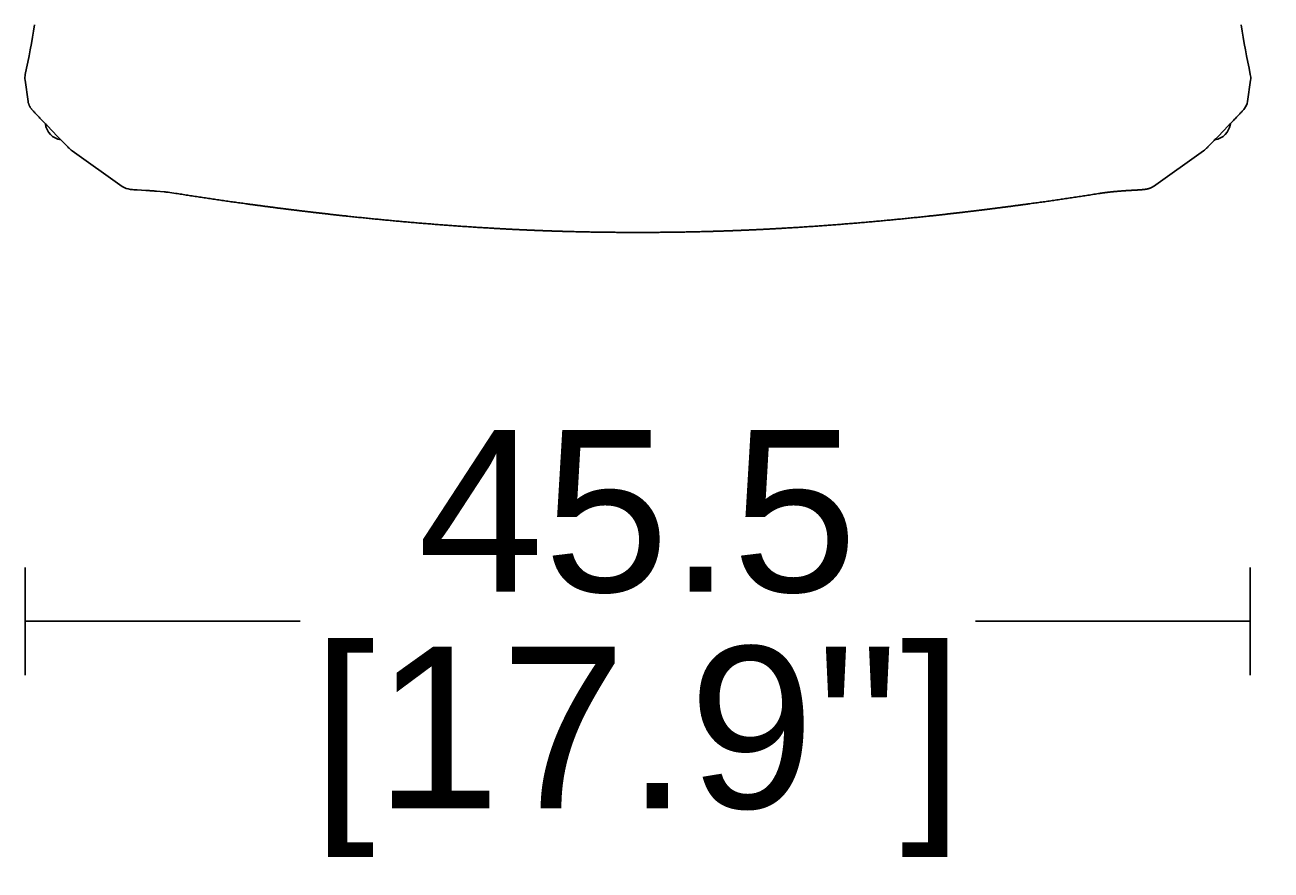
# Model space of a CAD drawing. Header units: centimetres. Extents: x 10400 to 15023, y -8038 to -5428.
# Tile 17 of 20: x 14268 to 14730, y -7977 to -7663. Entities that reach past the tile are written whole.
import ezdxf

# ---------------------------------------------------------------- set-up
doc = ezdxf.new("R2010")
doc.units = ezdxf.units.CM
doc.layers.add('CC-DIMENSION', color=251, linetype='Continuous')
doc.layers.add('Livello 1', color=250, linetype='Continuous')
doc.styles.add('Cassina', font='arial.ttf')
doc.dimstyles.new('ABACO custom interiors_ass', dxfattribs={"dimtxt": 3, "dimasz": 1, "dimexe": 1, "dimexo": 2, "dimgap": 0.5, "dimtad": 0, "dimdec": 1, "dimlfac": 0.1, "dimzin": 0, "dimdsep": 46, "dimtxsty": 'Cassina', "dimblk": 'NONE', "dimcen": 1, "dimclrd": 256, "dimclre": 256, "dimclrt": 7, "dimadec": 0, "dimazin": 0, "dimtfac": 1, "dimtdec": 1, "dimtofl": 0, "dimtmove": 1, "dimatfit": 2, "dimldrblk": 'OBLIQUE', "dimfxl": 1, "dimfxlon": 1, "dimtolj": 1, "dimtzin": 0, "dimarcsym": 1})

# ---------------------------------------------------------------- blocks, each defined once
blk = doc.blocks.new('*D396')
at = {"layer": 'CC-DIMENSION', "lineweight": -2, "transparency": 16777216}
for p, q in [((14910.75, -7270.36), (14950.75, -7270.36)), ((14930.75, -7270.36), (14930.75, -7380.06)), ((14930.75, -7740.34), (14930.75, -7630.65)), ((14910.75, -7740.34), (14950.75, -7740.34))]:
    blk.add_line(p, q, dxfattribs=at)
at = {"layer": 'Defpoints', "color": 0, "transparency": 16777216}
for p in [(14495, -7270.36), (14930.75, -7270.36), (14495.35, -7740.34)]:
    blk.add_point(p, dxfattribs=at)
at = {"layer": 'CC-DIMENSION', "color": 7, "transparency": 16777216, "char_height": 60, "attachment_point": 5, "rotation": 90, "style": 'Cassina'}
for s, insert in [("\\A1;[18.5'']", (14979.2, -7505.35)), ('\\A1;47.0', (14890.11, -7505.35))]:
    blk.add_mtext(s, dxfattribs=dict(at, insert=insert))
blk = doc.blocks.new('_None')
blk = doc.blocks.new('_Oblique')
at = {"color": 0, "linetype": 'ByBlock', "lineweight": -2}
blk.add_line((-0.5, -0.5), (0.5, 0.5), dxfattribs=at)
blk = doc.blocks.new('*D399')
at = {"layer": 'CC-DIMENSION', "lineweight": -2, "transparency": 16777216}
for p, q in [((14267.96, -7864.64), (14267.96, -7904.64)), ((14722.63, -7864.64), (14722.63, -7904.64)), ((14267.96, -7884.64), (14370, -7884.64)), ((14722.63, -7884.64), (14620.59, -7884.64))]:
    blk.add_line(p, q, dxfattribs=at)
at = {"layer": 'Defpoints', "color": 0, "transparency": 16777216}
for p in [(14267.96, -7683.85), (14722.63, -7681.68), (14722.63, -7884.64)]:
    blk.add_point(p, dxfattribs=at)
at = {"layer": 'CC-DIMENSION', "color": 7, "transparency": 16777216, "char_height": 60, "attachment_point": 5, "style": 'Cassina'}
for s, insert in [('\\A1;45.5', (14495.3, -7844.13)), ("\\A1;[17.9'']", (14495.3, -7933.09))]:
    blk.add_mtext(s, dxfattribs=dict(at, insert=insert))

msp = doc.modelspace()

# ---------------------------------------------------------------- linework, layer by layer
at = {"layer": 'Livello 1'}
for p, q in [((14269.09, -7691.73), (14267.96, -7683.85)), ((14722.73, -7683.85), (14721.61, -7691.73)), ((14304.04, -7723.24), (14285.48, -7710.1)), ((14705.21, -7710.1), (14686.65, -7723.24))]:
    msp.add_line(p, q, dxfattribs=at)
for points in [[(14267.96, -7683.85, -0.089194), (14268.06, -7681.68, 0.014017), (14271.49, -7663.32)], [(14719.2, -7663.32, 0.014017), (14722.63, -7681.68, -0.089196), (14722.73, -7683.85)], [(14285.48, -7710.1, -0.038135), (14284, -7708.77, -0.002117), (14283.22, -7707.99, -0.001201), (14282.26, -7707.02, -0.000813), (14281.17, -7705.91, -0.000623), (14279.97, -7704.68), (14276.12, -7700.69, -0.000561), (14274.87, -7699.39, -0.000686), (14273.71, -7698.17, -0.00093), (14272.66, -7697.07, -0.001436), (14271.77, -7696.12, -0.002696), (14271.06, -7695.35), (14270.52, -7694.74), (14270.37, -7694.57), (14270.29, -7694.47), (14270.21, -7694.36), (14270.11, -7694.23), (14269.99, -7694.07), (14269.91, -7693.94), (14269.82, -7693.8), (14269.73, -7693.64), (14269.64, -7693.48), (14269.59, -7693.37), (14269.53, -7693.25), (14269.48, -7693.14), (14269.43, -7693.02), (14269.39, -7692.9), (14269.34, -7692.78), (14269.3, -7692.66), (14269.26, -7692.54), (14269.22, -7692.37), (14269.17, -7692.2), (14269.15, -7692.09), (14269.13, -7691.98), (14269.11, -7691.87), (14269.09, -7691.75)], [(14721.61, -7691.73, -0.131348), (14720.47, -7694.38), (14720.18, -7694.74, -0.008149), (14719.63, -7695.35, -0.002696), (14718.92, -7696.12, -0.001436), (14718.03, -7697.07, -0.00093), (14716.98, -7698.17, -0.000686), (14715.82, -7699.39, -0.000561), (14714.57, -7700.69), (14710.72, -7704.68, -0.000623), (14709.52, -7705.91, -0.000813), (14708.43, -7707.02, -0.001201), (14707.48, -7707.99, -0.002117), (14706.69, -7708.77, -0.038138), (14705.21, -7710.1)], [(14323.89, -7725.85, 0.009477), (14321.02, -7725.45, 0.003773), (14319.58, -7725.29), (14316.75, -7725.03, 0.002229), (14315.38, -7724.92, 0.001743), (14314.07, -7724.83, 0.001227), (14312.83, -7724.76), (14309.58, -7724.57, -0.002578), (14308.68, -7724.51, -0.005204), (14307.86, -7724.44, -0.010894), (14307.07, -7724.35, -0.125067), (14304.04, -7723.25)]]:
    msp.add_lwpolyline(points, format="xyb", dxfattribs=at)
for centre, start, end in [((14282.35, -7699.15), 187.2698, 260.8422), ((14708.35, -7699.15), 279.1578, 352.7302)]:
    msp.add_arc(centre, 6.92, start, end, dxfattribs=at)
for points, weights, knots in [([(14666.8, -7725.85), (14657.97, -7727.26), (14649.12, -7728.56), (14640.25, -7729.77), (14635.82, -7730.38), (14631.38, -7730.96), (14626.94, -7731.52), (14625.6, -7731.69), (14624.27, -7731.85), (14622.94, -7732.02), (14620.71, -7732.29), (14618.49, -7732.56), (14616.26, -7732.82), (14611.81, -7733.35), (14607.36, -7733.85), (14602.9, -7734.33), (14593.98, -7735.28), (14585.05, -7736.14), (14576.1, -7736.89), (14567.15, -7737.64), (14558.19, -7738.28), (14549.23, -7738.79), (14546.98, -7738.92), (14544.74, -7739.04), (14542.5, -7739.16), (14540.25, -7739.27), (14538.01, -7739.38), (14535.77, -7739.47), (14531.28, -7739.67), (14526.79, -7739.83), (14522.3, -7739.96), (14513.31, -7740.22), (14504.33, -7740.34), (14495.35, -7740.34), (14486.36, -7740.34), (14477.38, -7740.22), (14468.4, -7739.96), (14463.9, -7739.83), (14459.41, -7739.67), (14454.93, -7739.47), (14452.68, -7739.38), (14450.44, -7739.27), (14448.19, -7739.16), (14445.95, -7739.04), (14443.71, -7738.92), (14441.47, -7738.79), (14432.5, -7738.28), (14423.54, -7737.64), (14414.59, -7736.89), (14405.64, -7736.14), (14396.71, -7735.28), (14387.79, -7734.33), (14383.33, -7733.85), (14378.88, -7733.35), (14374.43, -7732.82), (14372.2, -7732.56), (14369.98, -7732.29), (14367.76, -7732.02), (14366.42, -7731.85), (14365.09, -7731.69), (14363.76, -7731.52), (14359.31, -7730.96), (14354.87, -7730.38), (14350.44, -7729.77), (14341.57, -7728.56), (14332.72, -7727.26), (14323.89, -7725.85)], [1, 0.999958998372, 0.999958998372, 1, 0.999991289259, 0.999991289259, 1, 0.999999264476, 0.999999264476, 1, 0.999997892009, 0.999997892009, 1, 0.999990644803, 0.999990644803, 1, 1, 1, 1, 1, 1, 1, 0.999995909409, 0.999995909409, 1, 0.99999573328, 0.99999573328, 1, 0.999982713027, 0.999982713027, 1, 0.999930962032, 0.999930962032, 1, 0.999930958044, 0.999930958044, 1, 0.999982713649, 0.999982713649, 1, 0.999995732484, 0.999995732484, 1, 0.999995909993, 0.999995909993, 1, 1, 1, 1, 1, 1, 1, 0.99999064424, 0.99999064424, 1, 0.999997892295, 0.999997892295, 1, 0.999999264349, 0.999999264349, 1, 0.999991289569, 0.999991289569, 1, 0.9999589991, 0.9999589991, 1], [0, 0, 0, 0, 26.838434, 26.838434, 26.838434, 40.270745, 40.270745, 40.270745, 44.30164, 44.30164, 44.30164, 51.020941, 51.020941, 51.020941, 64.468461, 64.468461, 64.468461, 91.393866, 91.393866, 91.393866, 118.340722, 118.340722, 118.340722, 125.079368, 125.079368, 125.079368, 131.818729, 131.818729, 131.818729, 145.296708, 145.296708, 145.296708, 172.250853, 172.250853, 172.250853, 199.205095, 199.205095, 199.205095, 212.683301, 212.683301, 212.683301, 219.422521, 219.422521, 219.422521, 226.161241, 226.161241, 226.161241, 253.107471, 253.107471, 253.107471, 280.033657, 280.033657, 280.033657, 293.481036, 293.481036, 293.481036, 300.200353, 300.200353, 300.200353, 304.231234, 304.231234, 304.231234, 317.663686, 317.663686, 317.663686, 344.501516, 344.501516, 344.501516, 344.501516]), ([(14686.65, -7723.25), (14686.49, -7723.36), (14686.32, -7723.47), (14686.14, -7723.56), (14685.84, -7723.73), (14685.57, -7723.85), (14685.02, -7724.06), (14684.77, -7724.13), (14684.55, -7724.18), (14684.24, -7724.25), (14683.93, -7724.31), (14683.62, -7724.35), (14683.36, -7724.39), (14683.1, -7724.41), (14682.84, -7724.44), (14682.56, -7724.46), (14682.29, -7724.49), (14682.02, -7724.51), (14681.72, -7724.53), (14681.42, -7724.55), (14681.12, -7724.57), (14680.78, -7724.59), (14680.45, -7724.61), (14680.12, -7724.63), (14679.78, -7724.64), (14679.42, -7724.67), (14679.04, -7724.69), (14678.65, -7724.71), (14678.26, -7724.73), (14677.86, -7724.76), (14677.45, -7724.78), (14677.03, -7724.81), (14676.62, -7724.83), (14676.18, -7724.86), (14675.74, -7724.89), (14675.31, -7724.92), (14674.85, -7724.96), (14674.4, -7724.99), (14673.94, -7725.03), (14673.48, -7725.07), (14673.01, -7725.11), (14672.54, -7725.15), (14672.07, -7725.19), (14671.59, -7725.24), (14671.11, -7725.29), (14670.63, -7725.34), (14670.15, -7725.4), (14669.67, -7725.45), (14668.71, -7725.57), (14667.76, -7725.7), (14666.8, -7725.85)], [1, 0.99909767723, 0.99909767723, 1, 1, 1, 1, 1, 1, 0.999124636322, 0.999124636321, 1, 0.999841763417, 0.999841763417, 1, 0.999963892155, 0.999963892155, 1, 0.999991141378, 0.999991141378, 1, 0.999998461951, 0.999998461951, 1, 1, 1, 1, 0.999999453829, 0.999999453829, 1, 0.999997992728, 0.999997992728, 1, 0.999995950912, 0.999995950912, 1, 0.999993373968, 0.999993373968, 1, 0.999990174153, 0.999990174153, 1, 0.999986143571, 0.999986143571, 1, 0.999981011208, 0.999981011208, 1, 0.999880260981, 0.999880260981, 1], [0, 0, 0, 0, 0.595384, 0.595384, 0.595384, 1.889043, 1.889043, 3.410897, 3.410897, 3.410897, 4.359832, 4.359832, 4.359832, 5.148346, 5.148346, 5.148346, 5.969583, 5.969583, 5.969583, 6.872297, 6.872297, 6.872297, 7.868187, 7.868187, 7.868187, 9.474207, 9.474207, 9.474207, 10.647317, 10.647317, 10.647317, 11.896218, 11.896218, 11.896218, 13.210067, 13.210067, 13.210067, 14.577089, 14.577089, 14.577089, 15.985078, 15.985078, 15.985078, 17.421221, 17.421221, 17.421221, 18.872482, 18.872482, 18.872482, 21.766466, 21.766466, 21.766466, 21.766466])]:
    msp.add_rational_spline(points, weights, degree=3, knots=knots, dxfattribs=at)

# ---------------------------------------------------------------- dimensions: what is measured, and where the dimension line sits
at = {"layer": 'CC-DIMENSION'}
dim = msp.add_linear_dim(base=(14930.75, -7270.36), p1=(14495.35, -7740.34), p2=(14495, -7270.36), angle=90, dimstyle='ABACO custom interiors_ass', override={"dimscale": 0, "dimpost": '\\X'}, dxfattribs=at)
dim.commit()
dim.dimension.update_dxf_attribs({"geometry": '*D396', "text_midpoint": (14930.75, -7505.35)})
dim = msp.add_linear_dim(base=(14722.63, -7884.64), p1=(14267.96, -7683.85), p2=(14722.63, -7681.68), dimstyle='ABACO custom interiors_ass', override={"dimscale": 0, "dimpost": '\\X'}, dxfattribs=at)
dim.commit()
dim.dimension.update_dxf_attribs({"geometry": '*D399', "text_midpoint": (14495.3, -7884.64)})

doc.saveas('drawing.dxf')
